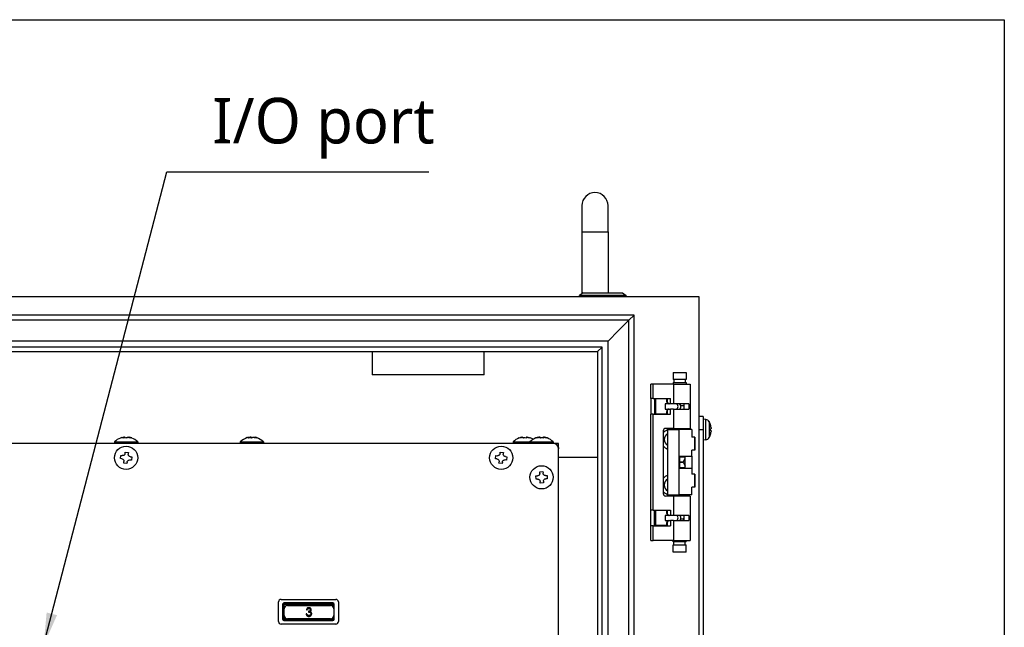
# Model space of a CAD drawing. Header units: millimetres. Extents: x 0 to 2970, y 0 to 2100.
# Tile 31 of 55: x 1721 to 2099, y 490 to 723. Entities that reach past the tile are written whole.
import ezdxf

# ---------------------------------------------------------------- set-up
doc = ezdxf.new("R2010")
doc.units = ezdxf.units.MM
doc.header["$LTSCALE"] = 0.2
doc.layers.add('12_Before Rev.Num.', color=5, linetype='Continuous')
doc.styles.add('Rainbow-4.0 Style', font='malgunsl.ttf')
doc.dimstyles.new('Rainbow-4.0 Style', dxfattribs={"dimtxt": 3.5, "dimasz": 2.5, "dimexe": 1, "dimexo": 1, "dimgap": 1, "dimtad": 1, "dimdsep": 46, "dimtxsty": 'Rainbow-4.0 Style', "dimcen": 0, "dimclrd": 251, "dimclre": 251, "dimclrt": 7, "dimazin": 3, "dimtp": 0.1, "dimtm": 0.1, "dimtfac": 0.61, "dimtmove": 0, "dimatfit": 3, "dimfxl": 1, "dimlwd": -1, "dimlwe": -1, "dimarcsym": 1})

# ---------------------------------------------------------------- blocks, each defined once
blk = doc.blocks.new('A$Cc8e825c0')
for p, q in [((399.56, 406), (399.56, 396)), ((409.56, 396), (409.56, 406)), ((399.56, 396), (409.56, 396)), ((399.56, 396), (399.56, 372.17)), ((409.56, 396), (409.56, 372.5)), ((444.56, 371), (4.56, 371)), ((400.06, 372.5), (398.56, 371.5)), ((416.56, 371.5), (398.56, 371.5)), ((398.56, 371), (398.56, 371.5)), ((400.06, 372.5), (415.06, 372.5)), ((415.06, 372.5), (416.56, 371.5)), ((416.56, 371), (416.56, 371.5)), ((444.56, 135), (444.56, 371)), ((419.56, 364), (11.56, 364)), ((419.56, 364), (417.56, 362)), ((419.56, 142), (419.56, 364)), ((417.56, 362), (13.56, 362)), ((417.56, 362), (413.56, 358)), ((417.56, 144), (417.56, 362)), ((413.56, 358), (409.56, 354)), ((409.56, 354), (21.56, 354)), ((407.26, 351.7), (23.86, 351.7)), ((405.56, 350), (407.26, 351.7)), ((407.26, 154.3), (407.26, 351.7)), ((409.56, 152), (409.56, 354)), ((25.56, 350), (405.56, 350)), ((319.06, 350), (319.06, 341)), ((362.06, 341), (362.06, 350)), ((405.56, 350), (405.56, 156)), ((362.06, 341), (319.06, 341)), ((434.51, 342), (439.51, 342)), ((434.51, 342), (434.51, 339.2)), ((439.51, 342), (439.51, 339.2)), ((426.86, 337.5), (425.96, 337.5)), ((425.96, 331.9), (425.96, 337.5)), ((434.72, 337.5), (426.86, 337.5)), ((426.86, 331.9), (426.86, 337.5)), ((439.51, 339.2), (434.51, 339.2)), ((434.51, 338.1), (439.51, 338.1)), ((434.51, 338.1), (434.51, 337.5)), ((434.72, 337.5), (441.16, 337.5)), ((434.72, 337.5), (434.72, 329.9)), ((434.86, 339.2), (434.86, 338.1)), ((439.16, 339.2), (439.16, 338.1)), ((439.51, 338.1), (439.51, 337.5)), ((441.16, 337.5), (441.16, 320.5)), ((426.86, 331.9), (425.96, 331.9)), ((425.96, 331.9), (425.96, 325.9)), ((426.86, 331.9), (433.5, 331.9)), ((427.46, 331.9), (427.46, 325.9)), ((427.9, 331.8), (427.46, 331.8)), ((432.05, 331.8), (427.9, 331.8)), ((427.9, 326), (427.9, 331.8)), ((427.96, 331.9), (427.96, 331.8)), ((431.49, 329.9), (431.49, 327.9)), ((433.5, 329.9), (431.49, 329.9)), ((432.25, 331.8), (432.05, 331.8)), ((432.05, 331.8), (432.05, 330.9)), ((432.25, 330.9), (432.05, 330.9)), ((432.25, 331.8), (432.25, 330.9)), ((433.5, 329.9), (433.5, 331.9)), ((434.72, 329.9), (433.5, 329.9)), ((440.64, 329.9), (434.72, 329.9)), ((438.66, 329.2), (437.55, 329.2)), ((438.66, 329.9), (438.66, 329.2)), ((438.66, 329.2), (438.72, 328.97)), ((438.72, 329.9), (438.72, 327.9)), ((440.64, 329.9), (440.64, 327.9)), ((426.86, 325.9), (425.96, 325.9)), ((425.96, 289.1), (425.96, 325.9)), ((426.86, 325.9), (433.5, 325.9)), ((426.86, 289.1), (426.86, 325.9)), ((427.46, 326), (427.9, 326)), ((432.05, 326), (427.9, 326)), ((427.96, 326), (427.96, 325.9)), ((431.49, 327.9), (433.5, 327.9)), ((432.05, 326.9), (432.25, 326.9)), ((432.05, 326.9), (432.05, 326)), ((432.25, 326), (432.05, 326)), ((432.25, 326.9), (432.25, 326)), ((433.5, 325.9), (433.5, 327.9)), ((434.72, 327.9), (433.5, 327.9)), ((434.72, 327.9), (440.64, 327.9)), ((434.72, 327.9), (434.72, 320.5)), ((446.06, 325), (444.56, 325)), ((446.06, 325), (446.06, 320)), ((447.12, 323.91), (446.06, 324)), ((447.12, 316.09), (447.12, 323.91)), ((448.39, 323.07), (448.39, 316.93)), ((448.77, 322.21), (448.77, 322.23)), ((430.76, 319.5), (430.76, 295.5)), ((434.72, 320.5), (431.76, 320.5)), ((432.46, 320), (436.72, 320)), ((432.46, 320), (432.46, 295)), ((434.51, 320.5), (434.51, 320)), ((434.72, 320.5), (441.16, 320.5)), ((441.73, 320), (436.72, 320)), ((436.72, 320), (436.72, 295)), ((439.51, 320.5), (439.51, 320)), ((439.56, 320.5), (439.56, 320)), ((441.73, 320), (441.73, 317.1)), ((444.56, 320), (446.06, 320)), ((446.06, 320), (446.06, 180)), ((448.77, 319.72), (448.77, 320.28)), ((448.77, 317.77), (448.77, 317.79)), ((448.78, 319.72), (448.78, 320.28)), ((388.56, 314.7), (60.56, 314.7)), ((220.11, 315.27), (229.01, 315.27)), ((220.11, 315.27), (220.11, 314.7)), ((223.67, 316.78), (223.67, 316.96)), ((223.69, 316.79), (223.69, 317)), ((224.22, 316.81), (224.22, 316.96)), ((226.22, 316.9), (226.22, 316.96)), ((229.01, 315.27), (229.01, 314.7)), ((268.41, 315.27), (277.31, 315.27)), ((268.41, 315.27), (268.41, 314.7)), ((271.72, 316.79), (271.72, 316.96)), ((271.78, 316.8), (271.78, 317.03)), ((272.83, 316.91), (272.83, 316.96)), ((273.94, 317), (273.94, 317.03)), ((274.55, 316.81), (274.55, 316.96)), ((277.31, 315.27), (277.31, 314.7)), ((373.11, 315.27), (379.61, 315.27)), ((373.11, 315.27), (373.11, 314.7)), ((375.97, 316.95), (375.97, 316.96)), ((378.11, 316.79), (378.11, 316.96)), ((378.26, 316.78), (378.26, 316.97)), ((378.26, 316.78), (378.26, 316.96)), ((379.61, 315.27), (388.51, 315.27)), ((379.61, 315.27), (379.61, 314.7)), ((382.48, 316.95), (382.48, 316.96)), ((383.67, 316.81), (383.67, 316.96)), ((384.65, 316.78), (384.65, 316.96)), ((384.73, 316.78), (384.73, 316.97)), ((384.73, 316.78), (384.73, 316.96)), ((385.71, 316.95), (385.71, 316.96)), ((388.51, 315.27), (388.51, 314.7)), ((390.56, 314.7), (388.56, 314.7)), ((390.56, 313.7), (390.56, 314.7)), ((442.74, 317.1), (441.73, 317.1)), ((442.84, 317.1), (442.74, 317.1)), ((442.74, 317.1), (442.74, 312.1)), ((442.84, 317.1), (442.84, 312.1)), ((447.12, 316.09), (446.06, 316)), ((222.35, 308.89), (222.53, 310.13)), ((222.53, 310.13), (223.11, 310.05)), ((224.17, 310.84), (224.26, 311.42)), ((224.26, 311.42), (225.5, 311.24)), ((225.5, 311.24), (225.41, 310.66)), ((366.36, 308.82), (366.5, 310.07)), ((366.5, 310.07), (367.08, 310)), ((368.12, 310.83), (368.18, 311.41)), ((368.18, 311.41), (369.43, 311.27)), ((369.43, 311.27), (369.36, 310.69)), ((390.56, 313.7), (390.3, 313.7)), ((390.5, 313.2), (390.56, 313.2)), ((390.56, 313.2), (390.56, 313.7)), ((390.56, 313.2), (390.56, 312.7)), ((390.56, 163.2), (390.56, 312.7)), ((442.74, 312.1), (441.73, 312.1)), ((441.73, 309.8), (441.73, 312.1)), ((442.84, 312.1), (442.74, 312.1)), ((222.92, 308.81), (222.35, 308.89)), ((223.63, 307.16), (223.72, 307.74)), ((224.87, 306.98), (223.63, 307.16)), ((224.96, 307.56), (224.87, 306.98)), ((226.6, 308.27), (226.02, 308.35)), ((226.21, 309.59), (226.78, 309.51)), ((226.78, 309.51), (226.6, 308.27)), ((366.94, 308.75), (366.36, 308.82)), ((367.7, 307.13), (367.76, 307.71)), ((368.94, 306.99), (367.7, 307.13)), ((369.01, 307.57), (368.94, 306.99)), ((370.63, 308.33), (370.05, 308.4)), ((370.19, 309.65), (370.77, 309.58)), ((370.77, 309.58), (370.63, 308.33)), ((390.56, 309.5), (405.56, 309.5)), ((437.13, 309.8), (439.23, 309.8)), ((437.13, 305.2), (437.13, 309.8)), ((437.13, 309.6), (439.23, 309.6)), ((437.13, 307.6), (438.51, 307.6)), ((438.51, 307.4), (437.13, 307.4)), ((438.51, 307.6), (439.23, 309.05)), ((438.51, 307.4), (439.23, 305.95)), ((439.23, 305.2), (439.23, 309.8)), ((439.23, 309.8), (439.91, 309.8)), ((439.91, 309.8), (441.73, 309.8)), ((441.73, 309.8), (441.73, 305.2)), ((383.34, 303.82), (384.59, 303.88)), ((383.36, 303.23), (383.34, 303.82)), ((384.59, 303.88), (384.61, 303.29)), ((385.6, 302.4), (386.18, 302.43)), ((386.18, 302.43), (386.24, 301.18)), ((439.23, 305.4), (437.13, 305.4)), ((437.13, 305.2), (439.23, 305.2)), ((439.23, 305.2), (439.91, 305.2)), ((439.91, 305.2), (441.73, 305.2)), ((441.73, 305.2), (441.73, 302.9)), ((442.74, 302.9), (441.73, 302.9)), ((442.84, 302.9), (442.74, 302.9)), ((442.74, 302.9), (442.74, 297.9)), ((442.84, 302.9), (442.84, 297.9)), ((381.89, 302.22), (382.47, 302.25)), ((381.95, 300.97), (381.89, 302.22)), ((382.53, 301), (381.95, 300.97)), ((383.54, 299.52), (383.51, 300.11)), ((384.79, 299.58), (383.54, 299.52)), ((384.76, 300.17), (384.79, 299.58)), ((386.24, 301.18), (385.66, 301.15)), ((432.46, 295), (436.72, 295)), ((434.51, 294.5), (434.51, 295)), ((441.73, 295), (436.72, 295)), ((439.51, 294.5), (439.51, 295)), ((439.56, 295), (439.56, 294.5)), ((442.74, 297.9), (441.73, 297.9)), ((441.73, 295), (441.73, 297.9)), ((442.84, 297.9), (442.74, 297.9)), ((434.72, 294.5), (431.76, 294.5)), ((441.16, 294.5), (434.72, 294.5)), ((434.72, 294.5), (434.72, 287.1)), ((441.16, 294.5), (441.16, 277.5)), ((425.96, 283.1), (425.96, 289.1)), ((426.86, 289.1), (425.96, 289.1)), ((426.86, 289.1), (433.5, 289.1)), ((427.46, 283.1), (427.46, 289.1)), ((427.9, 289), (427.46, 289)), ((432.05, 289), (427.9, 289)), ((427.9, 283.2), (427.9, 289)), ((427.96, 289.1), (427.96, 289)), ((432.25, 289), (432.05, 289)), ((432.05, 289), (432.05, 288.1)), ((432.25, 288.1), (432.05, 288.1)), ((432.25, 289), (432.25, 288.1)), ((433.5, 289.1), (433.5, 287.1)), ((431.49, 287.1), (431.49, 285.1)), ((433.5, 287.1), (431.49, 287.1)), ((431.49, 285.1), (433.5, 285.1)), ((432.05, 284.1), (432.25, 284.1)), ((432.05, 284.1), (432.05, 283.2)), ((432.25, 284.1), (432.25, 283.2)), ((434.72, 287.1), (433.5, 287.1)), ((434.72, 285.1), (433.5, 285.1)), ((433.5, 285.1), (433.5, 283.1)), ((440.64, 287.1), (434.72, 287.1)), ((434.72, 285.1), (440.64, 285.1)), ((434.72, 285.1), (434.72, 277.5)), ((437.55, 285.8), (438.66, 285.8)), ((438.66, 285.8), (438.72, 286.03)), ((438.66, 285.1), (438.66, 285.8)), ((438.72, 287.1), (438.72, 285.1)), ((440.64, 287.1), (440.64, 285.1)), ((426.86, 283.1), (425.96, 283.1)), ((425.96, 277.5), (425.96, 283.1)), ((426.86, 283.1), (433.5, 283.1)), ((426.86, 277.5), (426.86, 283.1)), ((427.46, 283.2), (427.9, 283.2)), ((432.05, 283.2), (427.9, 283.2)), ((427.96, 283.2), (427.96, 283.1)), ((432.25, 283.2), (432.05, 283.2)), ((425.96, 277.5), (426.86, 277.5)), ((434.72, 277.5), (426.86, 277.5)), ((434.51, 276.9), (434.51, 277.5)), ((439.51, 276.9), (434.51, 276.9)), ((434.72, 277.5), (441.16, 277.5)), ((434.86, 275.8), (434.86, 276.9)), ((439.16, 275.8), (439.16, 276.9)), ((439.51, 276.9), (439.51, 277.5)), ((434.51, 275.8), (439.51, 275.8)), ((434.51, 273), (434.51, 275.8)), ((439.51, 273), (434.51, 273)), ((439.51, 273), (439.51, 275.8)), ((283.06, 246.35), (283.06, 253.85)), ((284.06, 254.85), (305.06, 254.85)), ((285.17, 253.47), (285.17, 252.96)), ((303.96, 253.47), (285.17, 253.47)), ((303.96, 253.47), (285.17, 253.47)), ((285.17, 252.96), (285.17, 253.47)), ((303.96, 253.47), (303.96, 252.96)), ((303.96, 252.96), (303.96, 253.47)), ((306.06, 253.85), (306.06, 246.35)), ((284.66, 252.96), (285.17, 252.96)), ((284.66, 252.96), (285.17, 252.96)), ((284.66, 252.96), (284.66, 247.24)), ((285.17, 252.96), (303.96, 252.96)), ((303.96, 252.96), (285.17, 252.96)), ((285.17, 252.96), (285.17, 247.24)), ((285.17, 247.24), (285.17, 252.96)), ((285.28, 248.65), (285.28, 251.19)), ((286.55, 252.46), (303.06, 252.46)), ((293.78, 250.84), (294.06, 250.84)), ((294.55, 250.31), (294.55, 249.99)), ((303.96, 252.96), (304.47, 252.96)), ((303.96, 252.08), (303.96, 252.96)), ((304.47, 252.96), (303.96, 252.96)), ((303.96, 252.96), (303.96, 252.08)), ((304.33, 251.19), (304.33, 248.65)), ((304.47, 247.24), (304.47, 252.96)), ((284.66, 247.24), (285.17, 247.24)), ((284.66, 247.24), (285.17, 247.24)), ((303.96, 247.24), (285.17, 247.24)), ((285.17, 247.24), (285.17, 246.73)), ((285.17, 247.24), (285.17, 246.73)), ((285.17, 247.24), (303.96, 247.24)), ((285.17, 246.73), (303.96, 246.73)), ((303.06, 247.38), (286.55, 247.38)), ((293.94, 249.25), (293.65, 249.25)), ((303.96, 247.24), (303.96, 247.76)), ((303.96, 247.76), (303.96, 247.24)), ((303.96, 247.24), (303.96, 246.73)), ((303.96, 247.24), (304.47, 247.24)), ((303.96, 247.24), (303.96, 246.73)), ((304.47, 247.24), (303.96, 247.24)), ((305.06, 245.35), (284.06, 245.35))]:
    blk.add_line(p, q)
for centre in [(224.56, 309.2), (368.56, 309.2), (384.06, 301.7)]:
    blk.add_circle(centre, 4.45)
for centre, radius, start, end in [((404.56, 406), 5, 0, 180), ((446.98, 322.31), 1.6, 28.1727, 85), ((442.66, 320), 6.5, 20.0396, 28.1727), ((448.65, 322.18), 0.125, 1.8148, 20.0396), ((431.76, 319.5), 1, 90, 180), ((433.76, 316.23), 3.9, 109.4712, 140.2849), ((433.76, 316.23), 2.6, 120.0501, 239.9499), ((433.76, 316.23), 3.9, 78.9125, 104.8351), ((442.66, 320), 6.5, 331.8273, 339.9604), ((448.65, 317.82), 0.125, 339.9604, 358.1852), ((224.56, 311.1), 6.1, 110.983, 136.8452), ((224.56, 311.1), 6.1, 43.1548, 69.017), ((272.86, 311.1), 6.1, 106.852, 136.8452), ((272.86, 311.1), 6.1, 43.1548, 73.148), ((377.56, 311.1), 6.1, 110.6625, 136.8452), ((384.06, 311.1), 6.1, 110.6462, 136.8452), ((377.56, 311.1), 6.1, 57.8061, 69.3375), ((384.06, 311.1), 6.1, 43.1548, 69.3538), ((388.56, 312.7), 2, 0, 90), ((433.76, 316.23), 3.9, 219.7151, 250.5288), ((446.98, 317.69), 1.6, 275, 331.8273), ((433.76, 298.77), 3.9, 109.4712, 140.2849), ((433.76, 298.77), 2.6, 120.0501, 239.9499), ((433.76, 298.77), 3.9, 219.7151, 250.5288), ((431.76, 295.5), 1, 180, 270), ((433.76, 298.77), 3.9, 255.1649, 281.0875), ((284.06, 253.85), 1, 90, 180), ((285.17, 252.96), 0.508, 90, 180), ((303.96, 252.96), 0.508, 0, 90), ((305.06, 253.85), 1, 0, 90), ((286.55, 251.19), 1.27, 90, 180), ((303.06, 251.19), 1.27, 0, 90), ((284.06, 246.35), 1, 180, 270), ((285.17, 247.24), 0.508, 180, 270), ((285.17, 247.24), 0.508, 180, 270), ((286.55, 248.65), 1.27, 180, 270), ((303.06, 248.65), 1.27, 270, 0), ((303.96, 247.24), 0.508, 270, 0), ((303.96, 247.24), 0.508, 270, 0), ((305.06, 246.35), 1, 270, 0)]:
    blk.add_arc(centre, radius, start, end)
for centre, major_axis, ratio, start_param, end_param in [((432.88, 330.9), (0, -1), 0.829038, 4.712389, 6.283185), ((433.07, 330.9), (0, -1), 0.829038, 4.712389, 6.283185), ((435.64, 328.9), (0, 1), 0.829038, 3.141593, 6.283185), ((436.75, 328.9), (0, -1), 0.829038, 0.099538, 3.141593), ((432.88, 326.9), (0, 1), 0.829038, 0, 1.570796), ((433.07, 326.9), (0, 1), 0.829038, 0, 1.570796), ((442.68, 319.99), (-3.28, -5.61), 0.994887, 2.207749, 2.446734), ((442.68, 319.86), (6.47, 0.57), 0.051018, 5.934603, 6.173587), ((442.68, 320.14), (6.47, -0.57), 0.051018, 0.109598, 0.348583), ((442.68, 320.01), (3.28, -5.61), 0.994887, 0.694859, 0.933843), ((224.45, 311.1), (0, 6.07), 0.984271, 0.261155, 0.362202), ((222.45, 311.1), (0, 5.71), 0.176666, 0.022618, 0.109999), ((223.95, 311.1), (0, 6.07), 0.176666, 0.261155, 0.362202), ((224.18, 311.1), (0, 5.71), 0.984271, 6.173187, 6.393184), ((223.95, 311.1), (0, 6.07), 0.176666, 5.936677, 6.02203), ((224.94, 311.1), (0, 5.71), 0.984271, 0.022618, 0.067652), ((225.18, 311.1), (0, 6.07), 0.176666, 0.261155, 0.362202), ((224.45, 311.1), (0, 6.07), 0.984271, 5.920984, 6.02203), ((224.67, 311.1), (0, 6.07), 0.984271, 5.936677, 6.02203), ((226.68, 311.1), (0, 5.71), 0.176666, 6.215533, 6.393184), ((272.64, 311.1), (0, 6.07), 0.935105, 0.261155, 0.276021), ((272.28, 311.1), (0, 6.07), 0.35437, 0.261155, 0.362202), ((272.1, 311.1), (0, 5.71), 0.935105, 6.173187, 6.393184), ((273.45, 311.1), (0, 6.07), 0.35437, 0.261155, 0.362202), ((272.28, 311.1), (0, 6.07), 0.35437, 6.007164, 6.02203), ((272.64, 311.1), (0, 6.07), 0.935105, 5.920984, 6.02203), ((273.09, 311.1), (0, 6.07), 0.935105, 5.920984, 6.02203), ((274.87, 311.1), (0, 5.71), 0.35437, 6.173187, 6.393184), ((375.42, 311.1), (0, 5.71), 0.047796, 6.173187, 6.301208), ((377.53, 311.1), (0, 6.07), 0.998857, 0.261155, 0.353361), ((377.59, 311.1), (0, 6.07), 0.998857, 0.261155, 0.362202), ((376.94, 311.1), (0, 6.07), 0.047796, 5.920984, 6.02203), ((377.67, 311.1), (0, 5.71), 0.998857, 6.173187, 6.393184), ((377.46, 311.1), (0, 5.71), 0.998857, 6.265162, 6.357408), ((378.19, 311.1), (0, 6.07), 0.047796, 0.261155, 0.353361), ((378.19, 311.1), (0, 6.07), 0.047796, 5.920984, 6.02203), ((377.59, 311.1), (0, 6.07), 0.998857, 5.920984, 6.02203), ((379.71, 311.1), (0, 5.71), 0.047796, 6.173187, 6.357408), ((381.91, 311.1), (0, 5.71), 0.027935, 6.173187, 6.293711), ((383.97, 311.1), (0, 6.07), 0.989332, 0.261155, 0.348625), ((381.94, 311.1), (0, 5.71), 0.145681, 6.281919, 6.305484), ((384.08, 311.1), (0, 6.07), 0.99961, 0.261155, 0.362202), ((384.05, 311.1), (0, 6.07), 0.99961, 0.261155, 0.356622), ((383.44, 311.1), (0, 6.07), 0.027935, 5.920984, 6.02203), ((384.12, 311.1), (0, 5.71), 0.99961, 6.173187, 6.393184), ((383.75, 311.1), (0, 5.71), 0.989332, 6.260887, 6.328406), ((384, 311.1), (0, 5.71), 0.99961, 6.27266, 6.372184), ((383.44, 311.1), (0, 6.07), 0.145681, 5.937384, 6.02203), ((384.38, 311.1), (0, 5.71), 0.989332, 6.281919, 6.305484), ((384.68, 311.1), (0, 6.07), 0.145681, 0.261155, 0.348625), ((384.69, 311.1), (0, 6.07), 0.027935, 0.261155, 0.356622), ((384.69, 311.1), (0, 6.07), 0.027935, 5.920984, 6.02203), ((384.08, 311.1), (0, 6.07), 0.99961, 5.920984, 6.02203), ((384.16, 311.1), (0, 6.07), 0.989332, 5.937384, 6.02203), ((386.19, 311.1), (0, 5.71), 0.145681, 6.260887, 6.328406), ((386.21, 311.1), (0, 5.71), 0.027935, 6.173187, 6.372184), ((432.88, 288.1), (0, -1), 0.829038, 4.712389, 6.283185), ((433.07, 288.1), (0, -1), 0.829038, 4.712389, 6.283185), ((432.88, 284.1), (0, 1), 0.829038, 0, 1.570796), ((433.07, 284.1), (0, 1), 0.829038, 0, 1.570796), ((435.64, 286.1), (0, 1), 0.829038, 3.141593, 6.283185), ((436.75, 286.1), (0, -1), 0.829038, 0, 3.042055)]:
    blk.add_ellipse(centre, major_axis=major_axis, ratio=ratio, start_param=start_param, end_param=end_param)
for points, knots in [([(449.11, 320.7), (449.12, 320.66), (449.12, 320.62), (449.13, 320.54), (449.13, 320.5), (449.13, 320.45), (449.13, 320.42), (449.12, 320.4), (449.12, 320.39), (449.11, 320.39)], [0, 0, 0, 0, 0.01249978, 0.01249978, 0.02499956, 0.02499956, 0.03752367, 0.03752367, 0.04667661, 0.04667661, 0.04667661, 0.04667661]), ([(449.11, 319.61), (449.12, 319.61), (449.12, 319.6), (449.13, 319.56), (449.13, 319.53), (449.13, 319.47), (449.13, 319.43), (449.12, 319.36), (449.12, 319.33), (449.11, 319.3)], [0, 0, 0, 0, 0.01249978, 0.01249978, 0.02499956, 0.02499956, 0.03752367, 0.03752367, 0.04667661, 0.04667661, 0.04667661, 0.04667661]), ([(222.91, 316.96), (223.03, 316.99), (223.14, 317.02), (223.36, 317.06), (223.45, 317.07), (223.59, 317.07), (223.64, 317.06), (223.69, 317.02), (223.69, 316.99), (223.67, 316.96)], [-0.5881822, -0.5881822, -0.5881822, -0.5881822, -0.5522567, -0.5522567, -0.5163311, -0.5163311, -0.4804056, -0.4804056, -0.44448, -0.44448, -0.44448, -0.44448]), ([(224.22, 316.96), (224.2, 316.99), (224.16, 317.02), (224.02, 317.06), (223.93, 317.07), (223.77, 317.07), (223.7, 317.06), (223.63, 317.05)], [-0.43804064, -0.43804064, -0.43804064, -0.43804064, -0.40211509, -0.40211509, -0.36618954, -0.36618954, -0.34317306, -0.34317306, -0.34317306, -0.34317306]), ([(224.9, 316.96), (224.92, 316.99), (224.97, 317.02), (225.1, 317.06), (225.19, 317.07), (225.39, 317.07), (225.51, 317.06), (225.75, 317.02), (225.88, 316.99), (226, 316.96)], [-0.1437022, -0.1437022, -0.1437022, -0.1437022, -0.1077767, -0.1077767, -0.0718511, -0.0718511, -0.0359256, -0.0359256, 0, 0, 0, 0]), ([(226.22, 316.96), (226.1, 316.99), (225.98, 317.02), (225.77, 317.06), (225.68, 317.07), (225.57, 317.07), (225.53, 317.06), (225.5, 317.05)], [-0.29384378, -0.29384378, -0.29384378, -0.29384378, -0.25791823, -0.25791823, -0.22199268, -0.22199268, -0.1989762, -0.1989762, -0.1989762, -0.1989762]), ([(271.18, 316.96), (271.28, 316.99), (271.39, 317.02), (271.58, 317.06), (271.65, 317.07), (271.75, 317.07), (271.78, 317.06), (271.79, 317.02), (271.76, 316.99), (271.72, 316.96)], [-0.2938438, -0.2938438, -0.2938438, -0.2938438, -0.2579182, -0.2579182, -0.2219927, -0.2219927, -0.1860671, -0.1860671, -0.1501416, -0.1501416, -0.1501416, -0.1501416]), ([(272.83, 316.96), (272.79, 316.99), (272.73, 317.02), (272.56, 317.06), (272.45, 317.07), (272.23, 317.07), (272.11, 317.06), (271.91, 317.03), (271.85, 317.02), (271.78, 317)], [-0.1437022, -0.1437022, -0.1437022, -0.1437022, -0.1077767, -0.1077767, -0.0718511, -0.0718511, -0.0359256, -0.0359256, -0.0169629, -0.0169629, -0.0169629, -0.0169629]), ([(272.89, 316.96), (272.94, 316.99), (273, 317.02), (273.17, 317.06), (273.28, 317.07), (273.5, 317.07), (273.62, 317.06), (273.87, 317.02), (274, 316.99), (274.11, 316.96)], [-0.4380406, -0.4380406, -0.4380406, -0.4380406, -0.4021151, -0.4021151, -0.3661895, -0.3661895, -0.330264, -0.330264, -0.2943384, -0.2943384, -0.2943384, -0.2943384]), ([(274.55, 316.96), (274.44, 316.99), (274.33, 317.02), (274.15, 317.06), (274.08, 317.07), (273.98, 317.07), (273.95, 317.06), (273.94, 317.04), (273.94, 317.04), (273.94, 317.03)], [-0.5881822, -0.5881822, -0.5881822, -0.5881822, -0.5522567, -0.5522567, -0.5163311, -0.5163311, -0.4804056, -0.4804056, -0.4779595, -0.4779595, -0.4779595, -0.4779595]), ([(376.66, 317.06), (376.65, 317.06), (376.63, 317.07), (376.54, 317.07), (376.44, 317.06), (376.21, 317.02), (376.08, 316.99), (375.97, 316.96)], [-0.07791095, -0.07791095, -0.07791095, -0.07791095, -0.0718511, -0.0718511, -0.03592555, -0.03592555, 0, 0, 0, 0]), ([(376.03, 316.96), (376.14, 316.99), (376.27, 317.02), (376.51, 317.06), (376.62, 317.07), (376.79, 317.07), (376.87, 317.06), (376.98, 317.02), (377.01, 316.99), (377.01, 316.96)], [-0.2938438, -0.2938438, -0.2938438, -0.2938438, -0.2579182, -0.2579182, -0.2219927, -0.2219927, -0.1860671, -0.1860671, -0.1501416, -0.1501416, -0.1501416, -0.1501416]), ([(378.47, 317.06), (378.45, 317.06), (378.44, 317.07), (378.33, 317.07), (378.26, 317.06), (378.15, 317.02), (378.12, 316.99), (378.11, 316.96)], [-0.52239097, -0.52239097, -0.52239097, -0.52239097, -0.51633112, -0.51633112, -0.48040557, -0.48040557, -0.44448002, -0.44448002, -0.44448002, -0.44448002]), ([(378.26, 316.96), (378.26, 316.99), (378.28, 317.02), (378.36, 317.06), (378.43, 317.07), (378.59, 317.07), (378.69, 317.06), (378.92, 317.02), (379.04, 316.99), (379.16, 316.96)], [-0.4380406, -0.4380406, -0.4380406, -0.4380406, -0.4021151, -0.4021151, -0.3661895, -0.3661895, -0.330264, -0.330264, -0.2943384, -0.2943384, -0.2943384, -0.2943384]), ([(382.42, 316.96), (382.54, 316.99), (382.66, 317.02), (382.87, 317.06), (382.97, 317.07), (383.06, 317.07), (383.07, 317.06), (383.08, 317.06)], [-0.29384378, -0.29384378, -0.29384378, -0.29384378, -0.25791823, -0.25791823, -0.22199268, -0.22199268, -0.2145017, -0.2145017, -0.2145017, -0.2145017]), ([(383.16, 317.06), (383.15, 317.07), (383.15, 317.07), (383.05, 317.07), (382.95, 317.06), (382.72, 317.02), (382.6, 316.99), (382.48, 316.96)], [-0.22553987, -0.22553987, -0.22553987, -0.22553987, -0.22199268, -0.22199268, -0.18606713, -0.18606713, -0.15014158, -0.15014158, -0.15014158, -0.15014158]), ([(382.52, 316.96), (382.63, 316.99), (382.76, 317.02), (382.99, 317.06), (383.1, 317.07), (383.27, 317.07), (383.35, 317.06), (383.45, 317.02), (383.48, 316.99), (383.48, 316.96)], [-0.4380406, -0.4380406, -0.4380406, -0.4380406, -0.4021151, -0.4021151, -0.3661895, -0.3661895, -0.330264, -0.330264, -0.2943384, -0.2943384, -0.2943384, -0.2943384]), ([(383.67, 316.96), (383.66, 316.99), (383.61, 317.02), (383.49, 317.06), (383.4, 317.07), (383.28, 317.07), (383.26, 317.06), (383.24, 317.06)], [-0.14370221, -0.14370221, -0.14370221, -0.14370221, -0.10777665, -0.10777665, -0.0718511, -0.0718511, -0.06436012, -0.06436012, -0.06436012, -0.06436012]), ([(384.46, 316.96), (384.47, 316.99), (384.51, 317.02), (384.64, 317.06), (384.73, 317.07), (384.84, 317.07), (384.87, 317.06), (384.89, 317.06)], [-0.43804064, -0.43804064, -0.43804064, -0.43804064, -0.40211509, -0.40211509, -0.36618954, -0.36618954, -0.35869856, -0.35869856, -0.35869856, -0.35869856]), ([(384.97, 317.06), (384.96, 317.07), (384.95, 317.07), (384.85, 317.07), (384.78, 317.06), (384.68, 317.02), (384.65, 316.99), (384.65, 316.96)], [-0.0753983, -0.0753983, -0.0753983, -0.0753983, -0.0718511, -0.0718511, -0.03592555, -0.03592555, 0, 0, 0, 0]), ([(384.73, 316.96), (384.73, 316.99), (384.75, 317.02), (384.84, 317.06), (384.91, 317.07), (385.07, 317.07), (385.18, 317.06), (385.41, 317.02), (385.53, 316.99), (385.65, 316.96)], [-0.5881822, -0.5881822, -0.5881822, -0.5881822, -0.5522567, -0.5522567, -0.5163311, -0.5163311, -0.4804056, -0.4804056, -0.44448, -0.44448, -0.44448, -0.44448]), ([(385.71, 316.96), (385.59, 316.99), (385.47, 317.02), (385.25, 317.06), (385.16, 317.07), (385.07, 317.07), (385.06, 317.06), (385.05, 317.06)], [-0.58818222, -0.58818222, -0.58818222, -0.58818222, -0.55225667, -0.55225667, -0.51633112, -0.51633112, -0.50884014, -0.50884014, -0.50884014, -0.50884014]), ([(224.17, 310.84), (224.16, 310.73), (224.11, 310.61), (223.99, 310.39), (223.9, 310.3), (223.71, 310.15), (223.59, 310.1), (223.35, 310.04), (223.22, 310.03), (223.11, 310.05)], [-0.1437022, -0.1437022, -0.1437022, -0.1437022, -0.1077767, -0.1077767, -0.0718511, -0.0718511, -0.0359256, -0.0359256, 0, 0, 0, 0]), ([(226.21, 309.59), (226.09, 309.61), (225.97, 309.65), (225.75, 309.78), (225.66, 309.86), (225.52, 310.06), (225.46, 310.17), (225.4, 310.42), (225.4, 310.54), (225.41, 310.66)], [-0.5881822, -0.5881822, -0.5881822, -0.5881822, -0.5522567, -0.5522567, -0.5163311, -0.5163311, -0.4804056, -0.4804056, -0.44448, -0.44448, -0.44448, -0.44448]), ([(368.12, 310.83), (368.11, 310.71), (368.07, 310.59), (367.95, 310.37), (367.86, 310.27), (367.68, 310.12), (367.56, 310.06), (367.32, 310), (367.19, 309.99), (367.08, 310)], [-0.1437022, -0.1437022, -0.1437022, -0.1437022, -0.1077767, -0.1077767, -0.0718511, -0.0718511, -0.0359256, -0.0359256, 0, 0, 0, 0]), ([(370.19, 309.65), (370.08, 309.66), (369.95, 309.7), (369.73, 309.82), (369.64, 309.9), (369.49, 310.09), (369.43, 310.2), (369.36, 310.44), (369.35, 310.57), (369.36, 310.69)], [-0.5881822, -0.5881822, -0.5881822, -0.5881822, -0.5522567, -0.5522567, -0.5163311, -0.5163311, -0.4804056, -0.4804056, -0.44448, -0.44448, -0.44448, -0.44448]), ([(222.92, 308.81), (223.04, 308.79), (223.16, 308.75), (223.37, 308.62), (223.47, 308.54), (223.61, 308.34), (223.67, 308.23), (223.73, 307.98), (223.73, 307.86), (223.72, 307.74)], [-0.2938438, -0.2938438, -0.2938438, -0.2938438, -0.2579182, -0.2579182, -0.2219927, -0.2219927, -0.1860671, -0.1860671, -0.1501416, -0.1501416, -0.1501416, -0.1501416]), ([(224.96, 307.56), (224.97, 307.67), (225.01, 307.79), (225.14, 308.01), (225.23, 308.1), (225.42, 308.25), (225.54, 308.3), (225.78, 308.36), (225.91, 308.37), (226.02, 308.35)], [-0.4380406, -0.4380406, -0.4380406, -0.4380406, -0.4021151, -0.4021151, -0.3661895, -0.3661895, -0.330264, -0.330264, -0.2943384, -0.2943384, -0.2943384, -0.2943384]), ([(366.94, 308.75), (367.05, 308.74), (367.17, 308.7), (367.39, 308.58), (367.49, 308.5), (367.64, 308.31), (367.7, 308.2), (367.77, 307.96), (367.78, 307.83), (367.76, 307.71)], [-0.2938438, -0.2938438, -0.2938438, -0.2938438, -0.2579182, -0.2579182, -0.2219927, -0.2219927, -0.1860671, -0.1860671, -0.1501416, -0.1501416, -0.1501416, -0.1501416]), ([(369.01, 307.57), (369.02, 307.69), (369.06, 307.81), (369.18, 308.03), (369.26, 308.13), (369.45, 308.28), (369.57, 308.34), (369.81, 308.4), (369.93, 308.41), (370.05, 308.4)], [-0.4380406, -0.4380406, -0.4380406, -0.4380406, -0.4021151, -0.4021151, -0.3661895, -0.3661895, -0.330264, -0.330264, -0.2943384, -0.2943384, -0.2943384, -0.2943384]), ([(383.36, 303.23), (383.37, 303.12), (383.35, 302.99), (383.27, 302.76), (383.2, 302.65), (383.04, 302.47), (382.94, 302.39), (382.71, 302.29), (382.58, 302.26), (382.47, 302.25)], [-0.1437022, -0.1437022, -0.1437022, -0.1437022, -0.1077767, -0.1077767, -0.0718511, -0.0718511, -0.0359256, -0.0359256, 0, 0, 0, 0]), ([(385.6, 302.4), (385.48, 302.4), (385.36, 302.41), (385.12, 302.5), (385.01, 302.56), (384.83, 302.72), (384.76, 302.83), (384.65, 303.06), (384.62, 303.18), (384.61, 303.29)], [-0.5881822, -0.5881822, -0.5881822, -0.5881822, -0.5522567, -0.5522567, -0.5163311, -0.5163311, -0.4804056, -0.4804056, -0.44448, -0.44448, -0.44448, -0.44448]), ([(382.53, 301), (382.64, 301), (382.77, 300.99), (383.01, 300.9), (383.12, 300.84), (383.29, 300.68), (383.37, 300.57), (383.48, 300.34), (383.51, 300.22), (383.51, 300.11)], [-0.2938438, -0.2938438, -0.2938438, -0.2938438, -0.2579182, -0.2579182, -0.2219927, -0.2219927, -0.1860671, -0.1860671, -0.1501416, -0.1501416, -0.1501416, -0.1501416]), ([(384.76, 300.17), (384.76, 300.28), (384.78, 300.41), (384.86, 300.64), (384.93, 300.75), (385.09, 300.93), (385.19, 301.01), (385.42, 301.11), (385.54, 301.14), (385.66, 301.15)], [-0.4380406, -0.4380406, -0.4380406, -0.4380406, -0.4021151, -0.4021151, -0.3661895, -0.3661895, -0.330264, -0.330264, -0.2943384, -0.2943384, -0.2943384, -0.2943384]), ([(294.72, 251.65), (294.69, 251.65), (294.64, 251.65), (294.55, 251.64), (294.47, 251.63), (294.4, 251.6), (294.32, 251.57), (294.25, 251.54), (294.18, 251.49), (294.12, 251.44), (294.06, 251.39), (294, 251.33), (293.95, 251.26), (293.9, 251.19), (293.86, 251.11), (293.83, 251.02), (293.8, 250.93), (293.78, 250.87), (293.78, 250.84)], [0, 0, 0, 0, 0.062835, 0.123746, 0.183573, 0.242729, 0.301378, 0.359848, 0.419006, 0.479175, 0.539884, 0.601255, 0.663111, 0.726043, 0.791015, 0.858023, 0.927375, 1, 1, 1, 1]), ([(294.06, 250.84), (294.07, 250.86), (294.09, 250.9), (294.12, 250.96), (294.15, 251.02), (294.19, 251.07), (294.22, 251.11), (294.26, 251.15), (294.3, 251.19), (294.35, 251.23), (294.42, 251.27), (294.52, 251.3), (294.62, 251.33), (294.69, 251.33), (294.72, 251.33)], [0, 0, 0, 0, 0.079943, 0.155331, 0.226366, 0.294702, 0.359396, 0.420552, 0.479182, 0.536234, 0.648184, 0.760315, 0.877288, 1, 1, 1, 1]), ([(295.36, 250.83), (295.36, 250.81), (295.36, 250.76), (295.34, 250.7), (295.31, 250.63), (295.27, 250.57), (295.22, 250.52), (295.16, 250.47), (295.08, 250.42), (294.98, 250.38), (294.88, 250.35), (294.78, 250.33), (294.66, 250.31), (294.59, 250.31), (294.55, 250.31)], [0, 0, 0, 0, 0.063304, 0.125941, 0.189323, 0.25633, 0.327065, 0.403838, 0.48835, 0.582426, 0.681973, 0.784213, 0.889834, 1, 1, 1, 1]), ([(294.55, 249.99), (294.58, 249.98), (294.64, 249.98), (294.73, 249.97), (294.81, 249.96), (294.88, 249.95), (294.95, 249.94), (295.01, 249.92), (295.07, 249.91), (295.13, 249.88), (295.21, 249.84), (295.29, 249.79), (295.36, 249.73), (295.42, 249.65), (295.47, 249.57), (295.5, 249.49), (295.52, 249.4), (295.52, 249.34), (295.53, 249.31)], [0, 0, 0, 0, 0.070672, 0.137142, 0.198508, 0.255312, 0.308108, 0.355945, 0.400116, 0.43977, 0.514023, 0.586164, 0.65712, 0.728766, 0.798965, 0.866515, 0.933091, 1, 1, 1, 1]), ([(295.65, 250.83), (295.65, 250.86), (295.64, 250.93), (295.62, 251.04), (295.58, 251.14), (295.53, 251.24), (295.46, 251.33), (295.38, 251.41), (295.29, 251.48), (295.19, 251.54), (295.08, 251.59), (294.96, 251.63), (294.84, 251.65), (294.76, 251.65), (294.72, 251.65)], [0, 0, 0, 0, 0.075988, 0.151674, 0.229179, 0.309803, 0.391886, 0.474253, 0.558114, 0.645369, 0.733907, 0.82146, 0.909746, 1, 1, 1, 1]), ([(294.72, 251.33), (294.75, 251.33), (294.79, 251.33), (294.86, 251.32), (294.92, 251.31), (294.98, 251.29), (295.03, 251.27), (295.09, 251.25), (295.14, 251.22), (295.18, 251.18), (295.22, 251.14), (295.26, 251.1), (295.29, 251.06), (295.32, 251.02), (295.34, 250.98), (295.35, 250.93), (295.36, 250.88), (295.36, 250.85), (295.36, 250.83)], [0, 0, 0, 0, 0.075072, 0.147677, 0.217498, 0.284969, 0.351483, 0.416689, 0.481138, 0.545824, 0.609005, 0.669091, 0.726699, 0.781924, 0.836753, 0.890034, 0.944725, 1, 1, 1, 1]), ([(295.28, 250.18), (295.31, 250.2), (295.36, 250.24), (295.44, 250.31), (295.5, 250.38), (295.56, 250.46), (295.6, 250.54), (295.63, 250.63), (295.64, 250.73), (295.65, 250.8), (295.65, 250.83)], [0, 0, 0, 0, 0.1367835, 0.2656869, 0.3896252, 0.5099278, 0.6293698, 0.7493917, 0.8719325, 1, 1, 1, 1]), ([(295.62, 249.91), (295.6, 249.93), (295.55, 249.99), (295.47, 250.06), (295.38, 250.13), (295.31, 250.16), (295.28, 250.18)], [0, 0, 0, 0, 0.2497089, 0.4969911, 0.7461204, 1, 1, 1, 1]), ([(295.81, 249.34), (295.81, 249.37), (295.81, 249.42), (295.8, 249.49), (295.78, 249.57), (295.76, 249.64), (295.74, 249.71), (295.7, 249.78), (295.67, 249.84), (295.64, 249.88), (295.62, 249.91)], [0, 0, 0, 0, 0.127125, 0.252904, 0.376014, 0.498288, 0.621888, 0.745827, 0.871864, 1, 1, 1, 1]), ([(293.65, 249.25), (293.66, 249.22), (293.67, 249.14), (293.71, 249.04), (293.74, 248.94), (293.79, 248.85), (293.83, 248.76), (293.89, 248.69), (293.95, 248.62), (294.02, 248.55), (294.09, 248.5), (294.16, 248.45), (294.24, 248.41), (294.33, 248.37), (294.42, 248.35), (294.51, 248.33), (294.61, 248.32), (294.68, 248.32), (294.71, 248.32)], [0, 0, 0, 0, 0.073705, 0.143654, 0.210872, 0.275144, 0.337494, 0.398261, 0.457757, 0.51683, 0.575458, 0.633602, 0.691452, 0.749908, 0.809623, 0.871037, 0.934459, 1, 1, 1, 1]), ([(294.19, 248.81), (294.17, 248.83), (294.15, 248.85), (294.11, 248.89), (294.07, 248.94), (294.04, 248.99), (294.01, 249.05), (293.98, 249.11), (293.96, 249.18), (293.95, 249.23), (293.94, 249.25)], [0, 0, 0, 0, 0.104675, 0.213878, 0.328473, 0.44784, 0.574034, 0.708684, 0.85023, 1, 1, 1, 1]), ([(294.72, 248.64), (294.69, 248.64), (294.64, 248.64), (294.56, 248.65), (294.49, 248.66), (294.42, 248.68), (294.36, 248.71), (294.3, 248.74), (294.24, 248.77), (294.2, 248.8), (294.19, 248.81)], [0, 0, 0, 0, 0.1386865, 0.2713919, 0.3998727, 0.5240958, 0.6443371, 0.7638225, 0.8817287, 1, 1, 1, 1]), ([(294.71, 248.32), (294.76, 248.32), (294.86, 248.32), (295.01, 248.35), (295.14, 248.39), (295.27, 248.45), (295.39, 248.52), (295.5, 248.61), (295.59, 248.71), (295.67, 248.83), (295.73, 248.95), (295.78, 249.08), (295.81, 249.21), (295.81, 249.3), (295.81, 249.34)], [0, 0, 0, 0, 0.090252, 0.177522, 0.262564, 0.346964, 0.430315, 0.512398, 0.593965, 0.677391, 0.760381, 0.841078, 0.920352, 1, 1, 1, 1]), ([(295.53, 249.31), (295.52, 249.29), (295.52, 249.25), (295.51, 249.18), (295.5, 249.12), (295.47, 249.06), (295.44, 249), (295.4, 248.95), (295.36, 248.89), (295.3, 248.84), (295.25, 248.8), (295.18, 248.75), (295.12, 248.72), (295.05, 248.69), (294.97, 248.67), (294.89, 248.65), (294.8, 248.64), (294.75, 248.64), (294.72, 248.64)], [0, 0, 0, 0, 0.0565397, 0.1121565, 0.1673556, 0.2224129, 0.2785364, 0.335925, 0.3956501, 0.4582393, 0.5219307, 0.585036, 0.649402, 0.7142404, 0.7815972, 0.8512483, 0.9239283, 1, 1, 1, 1])]:
    blk.add_open_spline(points, degree=3, knots=knots)

msp = doc.modelspace()

# ---------------------------------------------------------------- linework, layer by layer
at = {"layer": '12_Before Rev.Num.'}
msp.add_lwpolyline([(1432.403, 723.422), (2098.599, 723.422), (2098.599, 184.544), (1432.403, 184.544)], close=True, dxfattribs=at)

# ---------------------------------------------------------------- block references
msp.add_blockref('A$Cc8e825c0', (1536.904, 246.046))

# ---------------------------------------------------------------- texts
at = {"color": 7, "insert": (1794.585, 670.016), "char_height": 17.5, "attachment_point": 7, "style": 'Rainbow-4.0 Style'}
msp.add_mtext('I/O port', dxfattribs=at)

# ---------------------------------------------------------------- leaders
at = {"annotation_type": 0, "has_hookline": 1, "hookline_direction": 0, "text_width": 83.134}
msp.add_leader([(1729.805, 483.244), (1777.085, 665.016), (1789.585, 665.016)], dimstyle='Rainbow-4.0 Style', override={"dimscale": 5, "dimgap": 1, "dimtad": 1}, dxfattribs=at)

doc.saveas('drawing.dxf')
